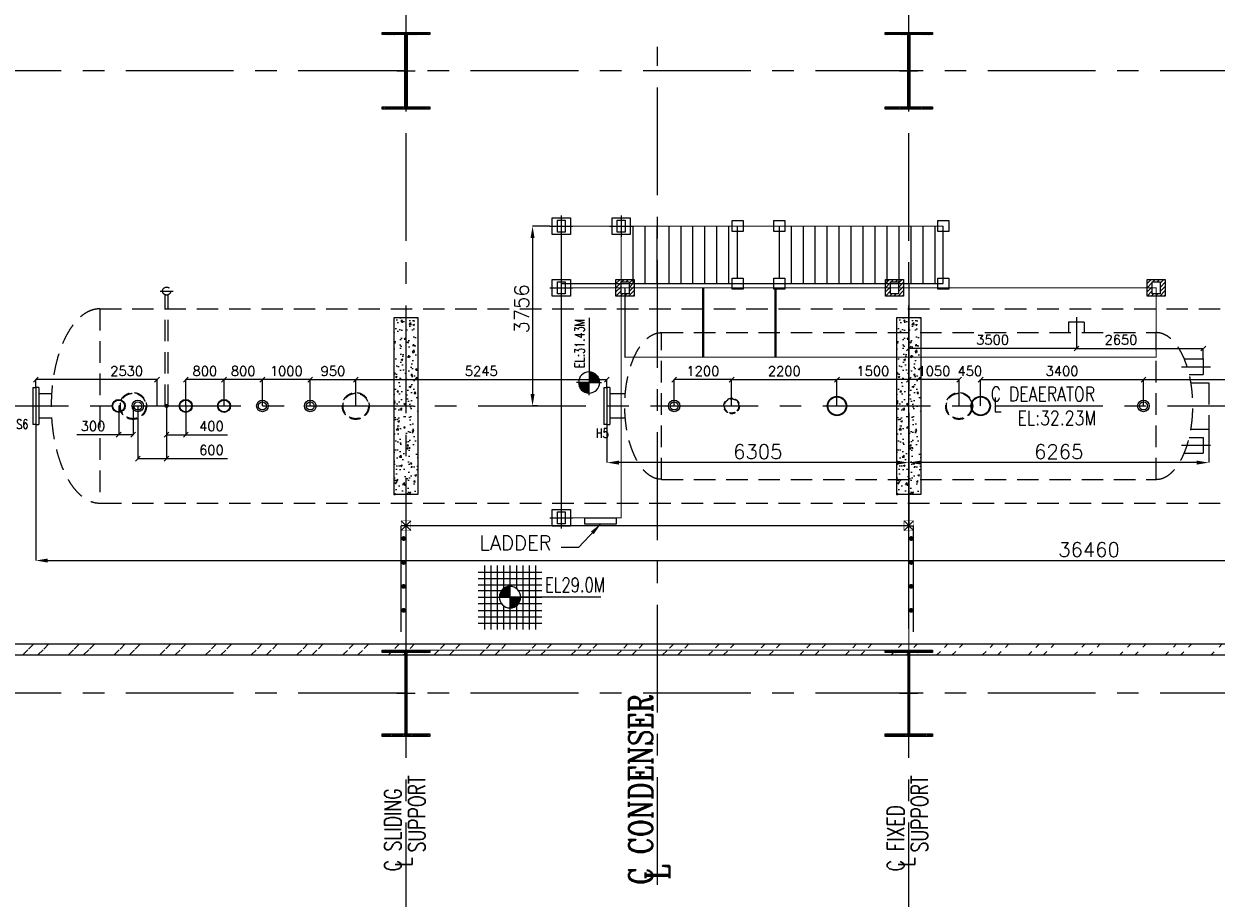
# Model space of a CAD drawing. Header units: inches. Extents: x 0 to 1544102, y -487208 to 23144100.
# Tile 40 of 256: x 97615 to 122515, y -196859 to -178601. Entities that reach past the tile are written whole.
import ezdxf

# ---------------------------------------------------------------- set-up
doc = ezdxf.new("R2010")
doc.units = ezdxf.units.IN
doc.header["$LTSCALE"] = 1800
doc.header["$MEASUREMENT"] = 0
for name, pattern in [('CENTER', [2, 1.25, -0.25, 0.25, -0.25]), ('DASHED', [0.75, 0.5, -0.25]), ('HIDDEN', [0.375, 0.25, -0.125]), ('HIDDEN2', [0.1875, 0.125, -0.0625])]:
    doc.linetypes.add(name, pattern=pattern)
doc.layers.get('0').update_dxf_attribs({"color": 253, "lineweight": 9})
for name, color, linetype, lineweight in [('CEN', 2, 'CENTER', 15), ('DIM', 4, 'Continuous', 18), ('EQUIP', 8, 'HIDDEN', 9)]:
    doc.layers.add(name, color=color, linetype=linetype, lineweight=lineweight)
for name, color, linetype in [('COL', 1, 'Continuous'), ('CONCRETE', 145, 'Continuous'), ('GRID', 251, 'CENTER'), ('STEEL', 231, 'Continuous'), ('TEXT', 3, 'Continuous'), ('WALL', 6, 'Continuous')]:
    doc.layers.add(name, color=color, linetype=linetype)
doc.styles.add('COMPLEX', font='complex')
doc.styles.add('ROMANC', font='ROMANC.SHX')
doc.styles.add('ROMANS', font='romans.shx')
doc.styles.add('SIMPLEX', font='SIMPLEX.SHX')
doc.styles.get("Standard").update_dxf_attribs({"font": 'arial.ttf'})
doc.dimstyles.new('HALF', dxfattribs={"dimtxt": 200, "dimasz": 100, "dimexe": 0, "dimexo": 0, "dimgap": 80, "dimtad": 1, "dimdec": 0, "dimzin": 0, "dimdsep": 46, "dimtxsty": 'ROMANS', "dimblk": 'OBLIQUE', "dimcen": 0, "dimclrd": 256, "dimclre": 9, "dimclrt": 256, "dimadec": 0, "dimazin": 0, "dimtfac": 0.09, "dimtdec": 0, "dimtix": 1, "dimtofl": 0, "dimtmove": 0, "dimatfit": 3, "dimldrblk": 'DOT', "dimfxl": 1, "dimtolj": 1, "dimtzin": 0, "dimarcsym": 0})
doc.dimstyles.new('STANDARD1', dxfattribs={"dimtxt": 300, "dimasz": 250, "dimexe": 0, "dimexo": 0, "dimgap": 80, "dimtad": 1, "dimdec": 0, "dimzin": 0, "dimdsep": 46, "dimtxsty": 'ROMANS', "dimcen": 0, "dimclrd": 4, "dimclre": 4, "dimclrt": 7, "dimadec": 0, "dimazin": 0, "dimtfac": 0.09, "dimtdec": 0, "dimtix": 1, "dimtofl": 0, "dimtmove": 0, "dimatfit": 3, "dimfxl": 1, "dimtolj": 1, "dimtzin": 0, "dimarcsym": 0})

# ---------------------------------------------------------------- blocks, each defined once
blk = doc.blocks.new('C-ROW COLUMN')
at = {"layer": 'COL'}
h = blk.add_hatch(dxfattribs=at)
h.set_pattern_fill('ANSI31', color=256, scale=200, style=0)
h.set_pattern_definition([(45, (-1315.907, -6.545), (-17.6776695, 17.6776695), [])])
h.paths.add_polyline_path([(77950, 120865), (76960, 120865), (76960, 120820), (77950, 120820)])
h.paths.add_polyline_path([(77478, 120820), (77433, 120820), (77433, 119310), (77478, 119310)])
h.paths.add_polyline_path([(77950, 119310), (76960, 119310), (76960, 119265), (77950, 119265)])
at = {"layer": 'CEN'}
for p, q in [((77455, 119265), (77455, 120865)), ((77264, 120065), (77647, 120065))]:
    blk.add_line(p, q, dxfattribs=at)
at = {"layer": 'COL'}
for points in [[(76960, 120865), (77950, 120865), (77950, 120820), (76960, 120820)], [(77433, 120820), (77478, 120820), (77478, 119310), (77433, 119310)], [(76960, 119310), (77950, 119310), (77950, 119265), (76960, 119265)]]:
    blk.add_lwpolyline(points, close=True, dxfattribs=at)
blk = doc.blocks.new('B-ROW COLUMN')
at = {"layer": 'COL'}
h = blk.add_hatch(dxfattribs=at)
h.set_pattern_fill('ANSI31', color=256, scale=200, style=0)
h.set_pattern_definition([(45, (155648.048, 63141.767), (-17.67767, 17.67767), [])])
h.paths.add_polyline_path([(171095, 85178), (172085, 85178), (172085, 85128), (171095, 85128)])
h.paths.add_polyline_path([(171574, 86878), (171606, 86878), (171606, 85178), (171574, 85178)])
h.paths.add_polyline_path([(171095, 86928), (172085, 86928), (172085, 86878), (171095, 86878)])
blk.add_line((171590, 85128), (171590, 86928))
at = {"layer": 'CEN'}
for p, q in [((171590, 85128), (171590, 86928)), ((171399, 86028), (171782, 86028))]:
    blk.add_line(p, q, dxfattribs=at)
at = {"layer": 'COL'}
for points in [[(171095, 86928), (172085, 86928), (172085, 86878), (171095, 86878)], [(171574, 86878), (171606, 86878), (171606, 85178), (171574, 85178)], [(171095, 85178), (172085, 85178), (172085, 85128), (171095, 85128)]]:
    blk.add_lwpolyline(points, close=True, dxfattribs=at)
blk = doc.blocks.new('LEVEL')
at = {"flags": 128}
for points in [[(-667, 524), (667, 524)], [(-533, 658), (-533, -676)], [(-400, 658), (-400, -676)], [(-267, 658), (-267, -676)], [(-267, 658), (-267, -676)], [(-133, 658), (-133, 181)], [(0, 658), (0, -676)], [(0, 658), (0, -676)], [(133, 658), (133, 181)], [(133, 658), (133, 181)], [(267, 658), (267, -676)], [(400, 658), (400, -676)], [(533, 658), (533, -676)], [(-667, 391), (667, 391)], [(-667, 258), (667, 258)], [(0, 0), (0, 264)], [(-667, 142), (-174, 142)], [(-667, 0), (667, 0)], [(-265, 0), (0, 0)], [(-225, 2), (0, 2)], [(-224, 25), (0, 25)], [(-220, 47), (0, 47)], [(-214, 70), (0, 70)], [(-205, 92), (0, 92)], [(-194, 115), (0, 115)], [(-178, 137), (0, 137)], [(-158, 160), (0, 160)], [(-132, 182), (0, 182)], [(-93, 205), (0, 205)], [(1900, 0), (0, 0)], [(0, 0), (0, -261)], [(174, 142), (667, 142)], [(-667, -133), (-181, -133)], [(-133, -181), (-133, -676)], [(225, -2), (0, -2)], [(224, -25), (0, -25)], [(220, -47), (0, -47)], [(214, -70), (0, -70)], [(205, -92), (0, -92)], [(194, -115), (0, -115)], [(178, -137), (0, -137)], [(158, -160), (0, -160)], [(132, -182), (0, -182)], [(93, -205), (0, -205)], [(133, -181), (133, -676)], [(133, -181), (133, -676)], [(181, -133), (667, -133)], [(-667, -276), (667, -276)], [(-667, -409), (667, -409)], [(-667, -542), (667, -542)]]:
    blk.add_lwpolyline(points, dxfattribs=at)
for points in [[(0, 225, 0.414246), (-225, 0)], [(-225, 0, 0.414221), (0, -225)], [(225, 0, 0.414258), (0, 225)], [(0, -225, 0.414246), (225, 0)]]:
    blk.add_lwpolyline(points, format="xyb", dxfattribs=at)
at = {"flags": 4}
blk.add_attdef('LEVEL', (839, 107), '', height=300, dxfattribs=at)
blk = doc.blocks.new('*X15')
at = {"color": 0}
for p, q in [((36092, 29275), (36330, 29275)), ((36102, 29300), (36330, 29300)), ((36115, 29325), (36330, 29325)), ((36132, 29350), (36330, 29350)), ((36154, 29375), (36330, 29375)), ((36183, 29400), (36330, 29400)), ((36226, 29425), (36330, 29425)), ((36080, 29200), (36330, 29200)), ((36081, 29225), (36330, 29225)), ((36085, 29250), (36330, 29250))]:
    blk.add_line(p, q, dxfattribs=at)
blk = doc.blocks.new('LL')
for p, q in [((-711, 0), (-711, 423)), ((-1136, 0), (-711, 0)), ((1493, 0), (-711, 0)), ((-711, 0), (-711, -418))]:
    blk.add_line(p, q)
for start, end in [(90, 180), (180, 270), (0, 90), (270, 0)]:
    blk.add_arc((-711, 0), 360, start, end)
at = {"xscale": 1.439999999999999, "yscale": 1.439999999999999, "zscale": 1.439999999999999}
blk.add_blockref('*X15', (-53026, -42044), dxfattribs=at)
at = {"xscale": 1.439999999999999, "yscale": 1.439999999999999, "zscale": 1.439999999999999, "rotation": 180}
blk.add_blockref('*X15', (51604, 42044), dxfattribs=at)
at = {"flags": 4}
blk.add_attdef('LEVEL', (-222, 154), '', height=432, dxfattribs=at)
blk = doc.blocks.new('*D307')
at = {"layer": 'DIM', "color": 4, "lineweight": -2, "transparency": 16777216}
for p, q in [((134326, -186469), (134326, -189809)), ((97866, -186969), (97866, -189809)), ((98116, -189809), (134076, -189809))]:
    blk.add_line(p, q, dxfattribs=at)
at = {"layer": 'DIM', "color": 4, "transparency": 16777216}
for points in [[(98116, -189767), (98116, -189851), (97866, -189809)], [(134076, -189767), (134076, -189851), (134326, -189809)]]:
    blk.add_solid(points, dxfattribs=at)
at = {"layer": 'DIM', "color": 7, "transparency": 16777216, "insert": (119860, -189579), "char_height": 300, "attachment_point": 5, "style": 'ROMANS'}
blk.add_mtext('\\A1;36460', dxfattribs=at)
blk = doc.blocks.new('*D525')
at = {"layer": 'DIM', "color": 4, "lineweight": -2, "transparency": 16777216}
for p, q in [((108599, -182825), (108239, -182825)), ((108239, -183075), (108239, -186331)), ((108339, -186581), (108239, -186581))]:
    blk.add_line(p, q, dxfattribs=at)
at = {"layer": 'DIM', "color": 4, "transparency": 16777216}
for points in [[(108197, -183075), (108281, -183075), (108239, -182825)], [(108197, -186331), (108281, -186331), (108239, -186581)]]:
    blk.add_solid(points, dxfattribs=at)
at = {"layer": 'DIM', "color": 7, "transparency": 16777216, "insert": (108009, -184553), "char_height": 300, "attachment_point": 5, "rotation": 90, "style": 'ROMANS'}
blk.add_mtext('\\A1;3756', dxfattribs=at)
blk = doc.blocks.new('*D526')
at = {"layer": 'DIM', "color": 4, "lineweight": -2, "transparency": 16777216}
for p, q in [((122361, -187064), (122361, -187764)), ((116096, -190917), (116096, -187764)), ((122111, -187764), (116346, -187764))]:
    blk.add_line(p, q, dxfattribs=at)
at = {"layer": 'DIM', "color": 4, "transparency": 16777216}
for points in [[(116346, -187722), (116346, -187805), (116096, -187764)], [(122111, -187722), (122111, -187805), (122361, -187764)]]:
    blk.add_solid(points, dxfattribs=at)
at = {"layer": 'DIM', "color": 7, "transparency": 16777216, "insert": (119228, -187534), "char_height": 300, "attachment_point": 5, "style": 'ROMANS'}
blk.add_mtext('\\A1;6265', dxfattribs=at)
blk = doc.blocks.new('*D527')
at = {"layer": 'DIM', "color": 4, "lineweight": -2, "transparency": 16777216}
for p, q in [((109791, -186969), (109791, -187764)), ((116096, -187064), (116096, -187764)), ((115846, -187764), (110041, -187764))]:
    blk.add_line(p, q, dxfattribs=at)
at = {"layer": 'DIM', "color": 4, "transparency": 16777216}
for points in [[(110041, -187722), (110041, -187805), (109791, -187764)], [(115846, -187722), (115846, -187805), (116096, -187764)]]:
    blk.add_solid(points, dxfattribs=at)
at = {"layer": 'DIM', "color": 7, "transparency": 16777216, "insert": (112943, -187534), "char_height": 300, "attachment_point": 5, "style": 'ROMANS'}
blk.add_mtext('\\A1;6305', dxfattribs=at)
blk = doc.blocks.new('_Oblique')
at = {"color": 0, "linetype": 'ByBlock', "lineweight": -2}
blk.add_line((-0.5, -0.5), (0.5, 0.5), dxfattribs=at)
blk = doc.blocks.new('*D528')
at = {"layer": 'DIM', "color": 9, "lineweight": -2, "transparency": 16777216}
for p, q in [((116096, -189501), (116096, -185379)), ((119596, -185252), (119596, -185379))]:
    blk.add_line(p, q, dxfattribs=at)
at = {"layer": 'DIM', "lineweight": -2, "transparency": 16777216}
blk.add_line((119596, -185379), (116096, -185379), dxfattribs=at)
at = {"layer": 'DIM', "lineweight": -2, "transparency": 16777216, "xscale": 100, "yscale": 100, "zscale": 100, "rotation": 180}
blk.add_blockref('_Oblique', (116096, -185379), dxfattribs=at)
at = {"layer": 'DIM', "lineweight": -2, "transparency": 16777216, "xscale": 100, "yscale": 100, "zscale": 100}
blk.add_blockref('_Oblique', (119596, -185379), dxfattribs=at)
at = {"layer": 'DIM', "transparency": 16777216, "insert": (117846, -185199), "char_height": 200, "attachment_point": 5, "style": 'ROMANS'}
blk.add_mtext('\\A1;3500', dxfattribs=at)
blk = doc.blocks.new('_Dot')
at = {"color": 0, "linetype": 'ByBlock', "lineweight": -2}
blk.add_line((-0.5, 0), (-1, 0), dxfattribs=at)
at = {"color": 0, "linetype": 'ByBlock', "const_width": 0.5}
blk.add_lwpolyline([(-0.25, 0, 1), (0.25, 0, 1)], format="xyb", close=True, dxfattribs=at)
blk = doc.blocks.new('*D311')
at = {"layer": 'DIM', "color": 9, "lineweight": -2, "transparency": 16777216}
for p, q in [((116096, -186131), (116096, -186031)), ((117146, -186581), (117146, -186031))]:
    blk.add_line(p, q, dxfattribs=at)
at = {"layer": 'DIM', "lineweight": -2, "transparency": 16777216}
blk.add_line((117146, -186031), (116096, -186031), dxfattribs=at)
at = {"layer": 'DIM', "lineweight": -2, "transparency": 16777216, "xscale": 100, "yscale": 100, "zscale": 100, "rotation": 180}
blk.add_blockref('_Oblique', (116096, -186031), dxfattribs=at)
at = {"layer": 'DIM', "lineweight": -2, "transparency": 16777216, "xscale": 100, "yscale": 100, "zscale": 100}
blk.add_blockref('_Oblique', (117146, -186031), dxfattribs=at)
at = {"layer": 'DIM', "transparency": 16777216, "insert": (116621, -185851), "char_height": 200, "attachment_point": 5, "style": 'ROMANS'}
blk.add_mtext('\\A1;1050', dxfattribs=at)
blk = doc.blocks.new('*D312')
at = {"layer": 'DIM', "color": 9, "lineweight": -2, "transparency": 16777216}
for p, q in [((112396, -186581), (112396, -186031)), ((114596, -186131), (114596, -186031))]:
    blk.add_line(p, q, dxfattribs=at)
at = {"layer": 'DIM', "lineweight": -2, "transparency": 16777216}
blk.add_line((112396, -186031), (114596, -186031), dxfattribs=at)
at = {"layer": 'DIM', "lineweight": -2, "transparency": 16777216, "xscale": 100, "yscale": 100, "zscale": 100, "rotation": 180}
blk.add_blockref('_Oblique', (112396, -186031), dxfattribs=at)
at = {"layer": 'DIM', "lineweight": -2, "transparency": 16777216, "xscale": 100, "yscale": 100, "zscale": 100}
blk.add_blockref('_Oblique', (114596, -186031), dxfattribs=at)
at = {"layer": 'DIM', "transparency": 16777216, "insert": (113496, -185851), "char_height": 200, "attachment_point": 5, "style": 'ROMANS'}
blk.add_mtext('\\A1;2200', dxfattribs=at)
blk = doc.blocks.new('*D314')
at = {"layer": 'DIM', "color": 9, "lineweight": -2, "transparency": 16777216}
for p, q in [((104546, -186581), (104546, -186031)), ((109791, -186194), (109791, -186031))]:
    blk.add_line(p, q, dxfattribs=at)
at = {"layer": 'DIM', "lineweight": -2, "transparency": 16777216}
blk.add_line((104546, -186031), (109791, -186031), dxfattribs=at)
at = {"layer": 'DIM', "lineweight": -2, "transparency": 16777216, "xscale": 100, "yscale": 100, "zscale": 100, "rotation": 180}
blk.add_blockref('_Oblique', (104546, -186031), dxfattribs=at)
at = {"layer": 'DIM', "lineweight": -2, "transparency": 16777216, "xscale": 100, "yscale": 100, "zscale": 100}
blk.add_blockref('_Oblique', (109791, -186031), dxfattribs=at)
at = {"layer": 'DIM', "transparency": 16777216, "insert": (107168, -185851), "char_height": 200, "attachment_point": 5, "style": 'ROMANS'}
blk.add_mtext('\\A1;5245', dxfattribs=at)
blk = doc.blocks.new('*D529')
at = {"layer": 'DIM', "color": 9, "lineweight": -2, "transparency": 16777216}
for p, q in [((103596, -186581), (103596, -186031)), ((104546, -186581), (104546, -186031))]:
    blk.add_line(p, q, dxfattribs=at)
at = {"layer": 'DIM', "lineweight": -2, "transparency": 16777216}
blk.add_line((103596, -186031), (104546, -186031), dxfattribs=at)
at = {"layer": 'DIM', "lineweight": -2, "transparency": 16777216, "xscale": 100, "yscale": 100, "zscale": 100, "rotation": 180}
blk.add_blockref('_Oblique', (103596, -186031), dxfattribs=at)
at = {"layer": 'DIM', "lineweight": -2, "transparency": 16777216, "xscale": 100, "yscale": 100, "zscale": 100}
blk.add_blockref('_Oblique', (104546, -186031), dxfattribs=at)
at = {"layer": 'DIM', "transparency": 16777216, "insert": (104071, -185851), "char_height": 200, "attachment_point": 5, "style": 'ROMANS'}
blk.add_mtext('\\A1;950', dxfattribs=at)
blk = doc.blocks.new('*D315')
at = {"layer": 'DIM', "color": 9, "lineweight": -2, "transparency": 16777216}
for p, q in [((99996, -186581), (99996, -187681)), ((100596, -186581), (100596, -187681))]:
    blk.add_line(p, q, dxfattribs=at)
at = {"layer": 'DIM', "lineweight": -2, "transparency": 16777216}
for p, q in [((99996, -187681), (100596, -187681)), ((100596, -187681), (101865, -187681))]:
    blk.add_line(p, q, dxfattribs=at)
at = {"layer": 'DIM', "lineweight": -2, "transparency": 16777216, "xscale": 100, "yscale": 100, "zscale": 100, "rotation": 180}
blk.add_blockref('_Oblique', (99996, -187681), dxfattribs=at)
at = {"layer": 'DIM', "lineweight": -2, "transparency": 16777216, "xscale": 100, "yscale": 100, "zscale": 100}
blk.add_blockref('_Oblique', (100596, -187681), dxfattribs=at)
at = {"layer": 'DIM', "transparency": 16777216, "insert": (101533, -187501), "char_height": 200, "attachment_point": 5, "style": 'ROMANS'}
blk.add_mtext('\\A1;600', dxfattribs=at)
blk = doc.blocks.new('*D530')
at = {"layer": 'DIM', "color": 9, "lineweight": -2, "transparency": 16777216}
for p, q in [((97866, -186194), (97866, -186031)), ((100396, -186581), (100396, -186031))]:
    blk.add_line(p, q, dxfattribs=at)
at = {"layer": 'DIM', "lineweight": -2, "transparency": 16777216}
blk.add_line((100396, -186031), (97866, -186031), dxfattribs=at)
at = {"layer": 'DIM', "lineweight": -2, "transparency": 16777216, "xscale": 100, "yscale": 100, "zscale": 100, "rotation": 180}
blk.add_blockref('_Oblique', (97866, -186031), dxfattribs=at)
at = {"layer": 'DIM', "lineweight": -2, "transparency": 16777216, "xscale": 100, "yscale": 100, "zscale": 100}
blk.add_blockref('_Oblique', (100396, -186031), dxfattribs=at)
at = {"layer": 'DIM', "transparency": 16777216, "insert": (99762, -185851), "char_height": 200, "attachment_point": 5, "style": 'ROMANS'}
blk.add_mtext('\\A1;2530', dxfattribs=at)
blk = doc.blocks.new('*D316')
at = {"layer": 'DIM', "lineweight": -2, "transparency": 16777216}
for p, q in [((117146, -186031), (117046, -186031)), ((117596, -186031), (117696, -186031))]:
    blk.add_line(p, q, dxfattribs=at)
at = {"layer": 'DIM', "color": 9, "lineweight": -2, "transparency": 16777216}
for p, q in [((117146, -186581), (117146, -186031)), ((117596, -186581), (117596, -186031))]:
    blk.add_line(p, q, dxfattribs=at)
at = {"layer": 'DIM', "lineweight": -2, "transparency": 16777216, "xscale": 100, "yscale": 100, "zscale": 100}
blk.add_blockref('_Oblique', (117146, -186031), dxfattribs=at)
at = {"layer": 'DIM', "lineweight": -2, "transparency": 16777216, "xscale": 100, "yscale": 100, "zscale": 100, "rotation": 180}
blk.add_blockref('_Oblique', (117596, -186031), dxfattribs=at)
at = {"layer": 'DIM', "transparency": 16777216, "insert": (117371, -185851), "char_height": 200, "attachment_point": 5, "style": 'ROMANS'}
blk.add_mtext('\\A1;450', dxfattribs=at)
blk = doc.blocks.new('*D317')
at = {"layer": 'DIM', "color": 9, "lineweight": -2, "transparency": 16777216}
for p, q in [((117596, -186581), (117596, -186031)), ((120996, -186581), (120996, -186031))]:
    blk.add_line(p, q, dxfattribs=at)
at = {"layer": 'DIM', "lineweight": -2, "transparency": 16777216}
blk.add_line((117596, -186031), (120996, -186031), dxfattribs=at)
at = {"layer": 'DIM', "lineweight": -2, "transparency": 16777216, "xscale": 100, "yscale": 100, "zscale": 100, "rotation": 180}
blk.add_blockref('_Oblique', (117596, -186031), dxfattribs=at)
at = {"layer": 'DIM', "lineweight": -2, "transparency": 16777216, "xscale": 100, "yscale": 100, "zscale": 100}
blk.add_blockref('_Oblique', (120996, -186031), dxfattribs=at)
at = {"layer": 'DIM', "transparency": 16777216, "insert": (119296, -185851), "char_height": 200, "attachment_point": 5, "style": 'ROMANS'}
blk.add_mtext('\\A1;3400', dxfattribs=at)
blk = doc.blocks.new('*D531')
at = {"layer": 'DIM', "color": 9, "lineweight": -2, "transparency": 16777216}
for p, q in [((119596, -185049), (119596, -185379)), ((122246, -185599), (122246, -185379))]:
    blk.add_line(p, q, dxfattribs=at)
at = {"layer": 'DIM', "lineweight": -2, "transparency": 16777216}
blk.add_line((119596, -185379), (122246, -185379), dxfattribs=at)
at = {"layer": 'DIM', "lineweight": -2, "transparency": 16777216, "xscale": 100, "yscale": 100, "zscale": 100, "rotation": 180}
blk.add_blockref('_Oblique', (119596, -185379), dxfattribs=at)
at = {"layer": 'DIM', "lineweight": -2, "transparency": 16777216, "xscale": 100, "yscale": 100, "zscale": 100}
blk.add_blockref('_Oblique', (122246, -185379), dxfattribs=at)
at = {"layer": 'DIM', "transparency": 16777216, "insert": (120527, -185199), "char_height": 200, "attachment_point": 5, "style": 'ROMANS'}
blk.add_mtext('\\A1;2650', dxfattribs=at)
blk = doc.blocks.new('*D318')
at = {"layer": 'DIM', "color": 9, "lineweight": -2, "transparency": 16777216}
for p, q in [((114596, -186581), (114596, -186031)), ((116096, -186131), (116096, -186031))]:
    blk.add_line(p, q, dxfattribs=at)
at = {"layer": 'DIM', "lineweight": -2, "transparency": 16777216}
blk.add_line((116096, -186031), (114596, -186031), dxfattribs=at)
at = {"layer": 'DIM', "lineweight": -2, "transparency": 16777216, "xscale": 100, "yscale": 100, "zscale": 100, "rotation": 180}
blk.add_blockref('_Oblique', (114596, -186031), dxfattribs=at)
at = {"layer": 'DIM', "lineweight": -2, "transparency": 16777216, "xscale": 100, "yscale": 100, "zscale": 100}
blk.add_blockref('_Oblique', (116096, -186031), dxfattribs=at)
at = {"layer": 'DIM', "transparency": 16777216, "insert": (115346, -185851), "char_height": 200, "attachment_point": 5, "style": 'ROMANS'}
blk.add_mtext('\\A1;1500', dxfattribs=at)
blk = doc.blocks.new('*D532')
at = {"layer": 'DIM', "color": 9, "lineweight": -2, "transparency": 16777216}
for p, q in [((111196, -186581), (111196, -186031)), ((112396, -186581), (112396, -186031))]:
    blk.add_line(p, q, dxfattribs=at)
at = {"layer": 'DIM', "lineweight": -2, "transparency": 16777216}
blk.add_line((112396, -186031), (111196, -186031), dxfattribs=at)
at = {"layer": 'DIM', "lineweight": -2, "transparency": 16777216, "xscale": 100, "yscale": 100, "zscale": 100, "rotation": 180}
blk.add_blockref('_Oblique', (111196, -186031), dxfattribs=at)
at = {"layer": 'DIM', "lineweight": -2, "transparency": 16777216, "xscale": 100, "yscale": 100, "zscale": 100}
blk.add_blockref('_Oblique', (112396, -186031), dxfattribs=at)
at = {"layer": 'DIM', "transparency": 16777216, "insert": (111796, -185851), "char_height": 200, "attachment_point": 5, "style": 'ROMANS'}
blk.add_mtext('\\A1;1200', dxfattribs=at)
blk = doc.blocks.new('*D319')
at = {"layer": 'DIM', "color": 9, "lineweight": -2, "transparency": 16777216}
for p, q in [((120996, -186581), (120996, -186031)), ((128596, -186581), (128596, -186031))]:
    blk.add_line(p, q, dxfattribs=at)
at = {"layer": 'DIM', "lineweight": -2, "transparency": 16777216}
blk.add_line((120996, -186031), (128596, -186031), dxfattribs=at)
at = {"layer": 'DIM', "lineweight": -2, "transparency": 16777216, "xscale": 100, "yscale": 100, "zscale": 100, "rotation": 180}
blk.add_blockref('_Oblique', (120996, -186031), dxfattribs=at)
at = {"layer": 'DIM', "lineweight": -2, "transparency": 16777216, "xscale": 100, "yscale": 100, "zscale": 100}
blk.add_blockref('_Oblique', (128596, -186031), dxfattribs=at)
at = {"layer": 'DIM', "transparency": 16777216, "insert": (124796, -185851), "char_height": 200, "attachment_point": 5, "style": 'ROMANS'}
blk.add_mtext('\\A1;7600', dxfattribs=at)
blk = doc.blocks.new('*D533')
at = {"layer": 'DIM', "color": 9, "lineweight": -2, "transparency": 16777216}
for p, q in [((102596, -186581), (102596, -186031)), ((103596, -186581), (103596, -186031))]:
    blk.add_line(p, q, dxfattribs=at)
at = {"layer": 'DIM', "lineweight": -2, "transparency": 16777216}
blk.add_line((103596, -186031), (102596, -186031), dxfattribs=at)
at = {"layer": 'DIM', "lineweight": -2, "transparency": 16777216, "xscale": 100, "yscale": 100, "zscale": 100, "rotation": 180}
blk.add_blockref('_Oblique', (102596, -186031), dxfattribs=at)
at = {"layer": 'DIM', "lineweight": -2, "transparency": 16777216, "xscale": 100, "yscale": 100, "zscale": 100}
blk.add_blockref('_Oblique', (103596, -186031), dxfattribs=at)
at = {"layer": 'DIM', "transparency": 16777216, "insert": (103096, -185851), "char_height": 200, "attachment_point": 5, "style": 'ROMANS'}
blk.add_mtext('\\A1;1000', dxfattribs=at)
blk = doc.blocks.new('*D324')
at = {"layer": 'DIM', "color": 9, "lineweight": -2, "transparency": 16777216}
for p, q in [((101796, -186581), (101796, -186031)), ((102596, -186581), (102596, -186031))]:
    blk.add_line(p, q, dxfattribs=at)
at = {"layer": 'DIM', "lineweight": -2, "transparency": 16777216}
blk.add_line((102596, -186031), (101796, -186031), dxfattribs=at)
at = {"layer": 'DIM', "lineweight": -2, "transparency": 16777216, "xscale": 100, "yscale": 100, "zscale": 100, "rotation": 180}
blk.add_blockref('_Oblique', (101796, -186031), dxfattribs=at)
at = {"layer": 'DIM', "lineweight": -2, "transparency": 16777216, "xscale": 100, "yscale": 100, "zscale": 100}
blk.add_blockref('_Oblique', (102596, -186031), dxfattribs=at)
at = {"layer": 'DIM', "transparency": 16777216, "insert": (102196, -185851), "char_height": 200, "attachment_point": 5, "style": 'ROMANS'}
blk.add_mtext('\\A1;800', dxfattribs=at)
blk = doc.blocks.new('*D325')
at = {"layer": 'DIM', "color": 9, "lineweight": -2, "transparency": 16777216}
for p, q in [((100996, -186581), (100996, -186031)), ((101796, -186581), (101796, -186031))]:
    blk.add_line(p, q, dxfattribs=at)
at = {"layer": 'DIM', "lineweight": -2, "transparency": 16777216}
blk.add_line((101796, -186031), (100996, -186031), dxfattribs=at)
at = {"layer": 'DIM', "lineweight": -2, "transparency": 16777216, "xscale": 100, "yscale": 100, "zscale": 100, "rotation": 180}
blk.add_blockref('_Oblique', (100996, -186031), dxfattribs=at)
at = {"layer": 'DIM', "lineweight": -2, "transparency": 16777216, "xscale": 100, "yscale": 100, "zscale": 100}
blk.add_blockref('_Oblique', (101796, -186031), dxfattribs=at)
at = {"layer": 'DIM', "transparency": 16777216, "insert": (101396, -185851), "char_height": 200, "attachment_point": 5, "style": 'ROMANS'}
blk.add_mtext('\\A1;800', dxfattribs=at)
blk = doc.blocks.new('*D326')
at = {"layer": 'DIM', "color": 9, "lineweight": -2, "transparency": 16777216}
for p, q in [((99596, -186581), (99596, -187181)), ((99896, -186581), (99896, -187181))]:
    blk.add_line(p, q, dxfattribs=at)
at = {"layer": 'DIM', "lineweight": -2, "transparency": 16777216}
for p, q in [((99596, -187181), (98722, -187181)), ((99896, -187181), (99596, -187181))]:
    blk.add_line(p, q, dxfattribs=at)
at = {"layer": 'DIM', "lineweight": -2, "transparency": 16777216, "xscale": 100, "yscale": 100, "zscale": 100, "rotation": 180}
blk.add_blockref('_Oblique', (99596, -187181), dxfattribs=at)
at = {"layer": 'DIM', "lineweight": -2, "transparency": 16777216, "xscale": 100, "yscale": 100, "zscale": 100}
blk.add_blockref('_Oblique', (99896, -187181), dxfattribs=at)
at = {"layer": 'DIM', "transparency": 16777216, "insert": (99059, -187001), "char_height": 200, "attachment_point": 5, "style": 'ROMANS'}
blk.add_mtext('\\A1;300', dxfattribs=at)
blk = doc.blocks.new('*D327')
at = {"layer": 'DIM', "color": 9, "lineweight": -2, "transparency": 16777216}
for p, q in [((100596, -186581), (100596, -187181)), ((100996, -186581), (100996, -187181))]:
    blk.add_line(p, q, dxfattribs=at)
at = {"layer": 'DIM', "lineweight": -2, "transparency": 16777216}
for p, q in [((100596, -187181), (100996, -187181)), ((100996, -187181), (101870, -187181))]:
    blk.add_line(p, q, dxfattribs=at)
at = {"layer": 'DIM', "lineweight": -2, "transparency": 16777216, "xscale": 100, "yscale": 100, "zscale": 100, "rotation": 180}
blk.add_blockref('_Oblique', (100596, -187181), dxfattribs=at)
at = {"layer": 'DIM', "lineweight": -2, "transparency": 16777216, "xscale": 100, "yscale": 100, "zscale": 100}
blk.add_blockref('_Oblique', (100996, -187181), dxfattribs=at)
at = {"layer": 'DIM', "transparency": 16777216, "insert": (101533, -187001), "char_height": 200, "attachment_point": 5, "style": 'ROMANS'}
blk.add_mtext('\\A1;400', dxfattribs=at)
blk = doc.blocks.new('DEAERATOR')
at = {"layer": 'WALL'}
h = blk.add_hatch(dxfattribs=at)
h.set_pattern_fill('ANSI31', color=8, scale=500, angle=180, style=0)
h.set_pattern_definition([(225, (-436743.775, -43527.626), (44.194174, -44.194174), [])])
h.paths.add_polyline_path([(-5735, 2643), (-6115, 2643), (-6115, 2293), (-5735, 2293)])
h.paths.add_polyline_path([(-5843, 2343), (-6007, 2343), (-6007, 2593), (-5843, 2593)], flags=16)
h = blk.add_hatch(dxfattribs=at)
h.set_pattern_fill('ANSI31', color=8, scale=500, angle=180, style=0)
h.set_pattern_definition([(225, (-431118.775, -43527.626), (44.194174, -44.194174), [])])
h.paths.add_polyline_path([(-110, 2643), (-490, 2643), (-490, 2293), (-110, 2293)])
h.paths.add_polyline_path([(-218, 2343), (-382, 2343), (-382, 2593), (-218, 2593)], flags=16)
h = blk.add_hatch(dxfattribs=at)
h.set_pattern_fill('ANSI31', color=8, scale=500, angle=180, style=0)
h.set_pattern_definition([(225, (-425653.775, -43527.626), (44.194174, -44.194174), [])])
h.paths.add_polyline_path([(5355, 2643), (4975, 2643), (4975, 2293), (5355, 2293)])
h.paths.add_polyline_path([(5247, 2343), (5083, 2343), (5083, 2593), (5247, 2593)], flags=16)
for p, q in [((3338, 1750), (3338, 1532)), ((3662, 1750), (3338, 1750)), ((3500, 1854), (3500, 1329)), ((3662, 1750), (3662, 1532))]:
    blk.add_line(p, q)
at = {"linetype": 'HIDDEN2'}
for centre, radius in [((-16200, 0), 280), ((-16200, 0), 266), ((-11550, 0), 280), ((-11550, 0), 266), ((1050, 0), 280), ((1050, 0), 266)]:
    blk.add_circle(centre, radius, dxfattribs=at)
for centre, radius in [((-16500, 0), 136), ((-16500, 0), 124), ((-16100, 0), 121), ((-16100, 0), 84), ((-15100, 0), 136), ((-15100, 0), 124), ((-14300, 0), 136), ((-14300, 0), 124), ((-13500, 0), 121), ((-13500, 0), 84), ((-12500, 0), 121), ((-12500, 0), 84), ((-4900, 0), 121), ((-4900, 0), 84), ((-1500, 0), 203), ((-1500, 0), 189), ((1500, 0), 203), ((1500, 0), 189), ((4900, 0), 121), ((4900, 0), 84)]:
    blk.add_circle(centre, radius)
at = {"linetype": 'HIDDEN2', "ltscale": 0.5}
for radius in [162, 149]:
    blk.add_circle((-3700, 0), radius, dxfattribs=at)
at = {"layer": 'CEN'}
for p, q in [((0, 2558), (0, -2511)), ((5693, 820), (6298, 820)), ((-23396, 0), (18548, 0)), ((5693, -820), (6298, -820))]:
    blk.add_line(p, q, dxfattribs=at)
at = {"layer": 'COL', "linetype": 'DASHED'}
for p, q in [((-7497, 3756), (-7017, 3756)), ((-7257, 3981), (-7257, 3531)), ((-6247, 3756), (-5767, 3756)), ((-6007, 3981), (-6007, 3531)), ((-7257, 2693), (-7257, 2243)), ((-7497, 2468), (-7017, 2468)), ((-7257, -2111), (-7257, -2561)), ((-7497, -2336), (-7017, -2336))]:
    blk.add_line(p, q, dxfattribs=at)
at = {"layer": 'COL'}
for p, q in [((-10400, -2400), (-10600, -2600)), ((-10600, -2400), (-10400, -2600)), ((100, -2400), (-100, -2600)), ((-100, -2400), (100, -2600))]:
    blk.add_line(p, q, dxfattribs=at)
at = {"layer": 'COL', "linetype": 'DASHED'}
for points in [[(-7067, 3581), (-7447, 3581), (-7447, 3931), (-7067, 3931)], [(-7175, 3631), (-7339, 3631), (-7339, 3881), (-7175, 3881)], [(-5817, 3581), (-6197, 3581), (-6197, 3931), (-5817, 3931)], [(-5925, 3631), (-6089, 3631), (-6089, 3881), (-5925, 3881)], [(-3462, 3641), (-3692, 3641), (-3692, 3871), (-3462, 3871)], [(-2587, 3641), (-2817, 3641), (-2817, 3871), (-2587, 3871)], [(835, 3641), (605, 3641), (605, 3871), (835, 3871)], [(-7067, 2293), (-7447, 2293), (-7447, 2643), (-7067, 2643)], [(-7175, 2343), (-7339, 2343), (-7339, 2593), (-7175, 2593)], [(-5735, 2293), (-6115, 2293), (-6115, 2643), (-5735, 2643)], [(-5843, 2343), (-6007, 2343), (-6007, 2593), (-5843, 2593)], [(-3462, 2441), (-3692, 2441), (-3692, 2671), (-3462, 2671)], [(-2587, 2441), (-2817, 2441), (-2817, 2671), (-2587, 2671)], [(-110, 2293), (-490, 2293), (-490, 2643), (-110, 2643)], [(-218, 2343), (-382, 2343), (-382, 2593), (-218, 2593)], [(835, 2441), (605, 2441), (605, 2671), (835, 2671)], [(5355, 2293), (4975, 2293), (4975, 2643), (5355, 2643)], [(5247, 2343), (5083, 2343), (5083, 2593), (5247, 2593)], [(-7067, -2511), (-7447, -2511), (-7447, -2161), (-7067, -2161)], [(-7175, -2461), (-7339, -2461), (-7339, -2211), (-7175, -2211)]]:
    blk.add_lwpolyline(points, close=True, dxfattribs=at)
at = {"layer": 'COL', "const_width": 10}
for points in [[(-10600, -2600), (-10400, -2600), (-10400, -2400), (-10600, -2400)], [(-100, -2600), (100, -2600), (100, -2400), (-100, -2400)]]:
    blk.add_lwpolyline(points, close=True, dxfattribs=at)
at = {"layer": 'EQUIP'}
for p, q in [((-15634, 2400), (-15366, 2400)), ((-15530, 0), (-15530, 2322)), ((-15470, 0), (-15470, 2322)), ((-16895, 2028), (16895, 2028)), ((-16895, 2028), (-16895, -2028)), ((-5165, 1532), (5165, 1532)), ((-5165, -1532), (-5165, 1532)), ((5165, -1532), (5165, 1532)), ((5165, -1532), (5165, 1532)), ((5753, 982), (6150, 982)), ((6150, 982), (6150, 658)), ((5857, 658), (6150, 658)), ((5892, 482), (6265, 482)), ((6265, 482), (6265, -482)), ((5892, -482), (6265, -482)), ((5857, -658), (6150, -658)), ((6150, -658), (6150, -982)), ((5753, -982), (6150, -982)), ((-5165, -1532), (5165, -1532)), ((-16895, -2028), (16895, -2028))]:
    blk.add_line(p, q, dxfattribs=at)
at = {"layer": 'EQUIP', "linetype": 'DASHED'}
for p, q in [((-18294, 388), (-18294, -388)), ((-18294, 388), (-18230, 388)), ((-18230, 388), (-18230, -388)), ((-18166, 388), (-18230, 388)), ((-18166, 388), (-18166, -388)), ((-17898, 254), (-18166, 254)), ((-6369, 388), (-6369, -388)), ((-6369, 388), (-6305, 388)), ((-6305, 388), (-6305, -388)), ((-6241, 388), (-6305, 388)), ((-6241, 388), (-6241, -388)), ((-5920, 254), (-6241, 254)), ((-18230, -388), (-18294, -388)), ((-18230, -388), (-18166, -388)), ((-17898, -254), (-18166, -254)), ((-6305, -388), (-6369, -388)), ((-6305, -388), (-6241, -388)), ((-5920, -254), (-6241, -254))]:
    blk.add_line(p, q, dxfattribs=at)
at = {"layer": 'EQUIP'}
for centre, radius in [((-15500, 2400), 84), ((-15500, 0), 30)]:
    blk.add_circle(centre, radius, dxfattribs=at)
for centre, major_axis in [((-16895, 0), (0, -2028)), ((5165, 0), (0, 1532))]:
    blk.add_ellipse(centre, major_axis=major_axis, ratio=0.5, start_param=3.141593, end_param=6.283185, dxfattribs=at)
at = {"layer": 'EQUIP', "extrusion": (0, 0, -1)}
blk.add_ellipse((-5165, 0), major_axis=(0, 1532), ratio=0.5, start_param=3.141593, end_param=6.283185, dxfattribs=at)
at = {"layer": 'STEEL'}
for p, q in [((-5757, 2556), (-5757, 3756)), ((-5507, 2556), (-5507, 3756)), ((-5257, 2556), (-5257, 3756)), ((-5007, 2556), (-5007, 3756)), ((-4757, 2556), (-4757, 3756)), ((-4507, 2556), (-4507, 3756)), ((-4257, 2556), (-4257, 3756)), ((-4007, 2556), (-4007, 3756)), ((-3757, 2556), (-3757, 3756)), ((-3577, 2671), (-3577, 3756)), ((-2702, 2671), (-2702, 3756)), ((-2452, 2556), (-2452, 3756)), ((-2202, 2556), (-2202, 3756)), ((-1952, 2556), (-1952, 3756)), ((-1702, 2556), (-1702, 3756)), ((-1452, 2556), (-1452, 3756)), ((-1202, 2556), (-1202, 3756)), ((-952, 2556), (-952, 3756)), ((-702, 2556), (-702, 3756)), ((-452, 2556), (-452, 3756)), ((-202, 2556), (-202, 3756)), ((48, 2556), (48, 3756)), ((298, 2556), (298, 3756)), ((548, 2556), (548, 3756)), ((720, 2556), (720, 3756)), ((-10600, -4720), (-10600, -2500)), ((-10500, -2500), (-10600, -2500)), ((0, -2500), (100, -2500)), ((100, -4720), (100, -2500))]:
    blk.add_line(p, q, dxfattribs=at)
at = {"layer": 'STEEL', "const_width": 25}
for points in [[(-6007, -2336), (-7257, -2336), (-7257, 3756), (-6007, 3756)], [(0, -5100), (-10500, -5100), (-10500, -2500), (0, -2500)]]:
    blk.add_lwpolyline(points, close=True, dxfattribs=at)
at = {"layer": 'STEEL'}
for points, const_width in [([(720, 3756), (-6007, 3756)], 25), ([(-7257, 2556), (720, 2556)], 25), ([(-4295, 2468), (-4295, 1018)], 50), ([(-2785, 2468), (-2785, 1018)], 50), ([(-5925, 2468), (-5925, 1018), (5165, 1018), (5165, 2468), (-7257, 2468)], 25)]:
    blk.add_lwpolyline(points, dxfattribs=dict(at, const_width=const_width))
blk.add_lwpolyline([(-6764, -2336), (-6108, -2336), (-6108, -2467), (-6764, -2467)], close=True, dxfattribs=at)
at = {"layer": 'STEEL', "const_width": 50}
for points in [[(-10575, -2768, 1), (-10525, -2768, 1)], [(75, -2768, -1), (25, -2768, -1)], [(-10575, -3268, 1), (-10525, -3268, 1)], [(75, -3268, -1), (25, -3268, -1)], [(-10575, -3768, 1), (-10525, -3768, 1)], [(75, -3768, -1), (25, -3768, -1)], [(-10575, -4268, 1), (-10525, -4268, 1)], [(75, -4268, -1), (25, -4268, -1)]]:
    blk.add_lwpolyline(points, format="xyb", close=True, dxfattribs=at)
at = {"layer": 'TEXT'}
for s, height, style, width, p in [('C DEAERATOR ', 300, 'COMPLEX', 0.8, (1709, 100)), ('L', 300, 'COMPLEX', 0.8, (1762, -125)), ('EL:32.23M', 300, 'SIMPLEX', 0.8, (2268, -400)), ('S6', 200, 'ROMANS', 0.75, (-18642, -479)), ('H5', 200, 'ROMANS', 0.75, (-6537, -668))]:
    blk.add_text(s, height=height, dxfattribs=dict(at, style=style, width=width)).set_placement(p)
at = {"layer": 'TEXT', "style": 'SIMPLEX'}
blk.add_text('LADDER', height=300, dxfattribs=at).set_placement((-8966, -3008))
at = {"layer": 'DIM'}
blk.add_leader([(-6436, -2467), (-6899, -2954), (-7261, -2954)], dimstyle='STANDARD1', dxfattribs=at)

msp = doc.modelspace()

# ---------------------------------------------------------------- hatches: boundary and pattern name
h = msp.add_hatch()
h.set_pattern_fill('ANSI32', color=256, scale=1800, style=0)
h.set_pattern_definition([(45, (-320647.8, -240592.44), (-477.2971, 477.2971), []), (45, (-320329.6, -240592.44), (-477.2971, 477.2971), [])])
edge = h.paths.add_edge_path()
edge.add_line((33279.99, -191551.1), (156717.49, -191551.1))
edge.add_line((33495.97, -191781.1), (156245.97, -191781.1))
at = {"layer": 'CONCRETE'}
h = msp.add_hatch(dxfattribs=at)
h.set_pattern_fill('AR-CONC', color=256, scale=50, style=0)
h.set_pattern_definition([(50, (13293.92, -237801.18), (358.6301, -31.3761), [37.5, -412.5]), (355, (13293.92, -237801.18), (-69.3757, 376.0961), [30, -330]), (100.4514, (13323.8, -237803.8), (289.2547, 344.7198), [31.8701, -350.571]), (46.1842, (13293.9, -237701.18), (533.6205, -82.7595), [56.25, -618.75]), (96.6356, (13338.4, -237708.07), (467.3314, 487.059), [47.8051, -525.8565]), (351.1842, (13293.9, -237701.2), (467.331, 487.0593), [45, -495]), (21, (13343.92, -237726.18), (298.4535, -201.30945), [37.5, -412.5]), (326, (13343.92, -237726.18), (121.6577, 362.575), [30, -330]), (71.4514, (13368.8, -237742.95), (420.1113, 161.2652), [31.8701, -350.571]), (37.5, (13293.92, -237801.18), (6.07993, 166.44693), [0, -326, 0, -335, 0, -331.25]), (7.5, (13293.92, -237801.18), (131.53477, 197.20586), [0, -191, 0, -318.5, 0, -126.25]), (327.5, (13182.42, -237801.18), (266.91122, -11.27744), [0, -125, 0, -390, 0, -517.5]), (317.5, (13132.42, -237801.18), (291.5931, 50.0525), [0, -162.5, 0, -259, 0, -367.5])])
h.paths.add_polyline_path([(105345.97, -184731.1), (105345.97, -186581.1), (105595.97, -186581.1), (105595.97, -184731.1)])
h.paths.add_polyline_path([(105345.97, -186581.1), (105345.97, -188431.1), (105595.97, -188431.1), (105595.97, -186581.1)])
h.paths.add_polyline_path([(105845.97, -186581.1), (105845.97, -184731.1), (105595.97, -184731.1), (105595.97, -186581.1)])
h.paths.add_polyline_path([(105845.97, -188431.1), (105845.97, -186581.1), (105595.97, -186581.1), (105595.97, -188431.1)])
h = msp.add_hatch(dxfattribs=at)
h.set_pattern_fill('AR-CONC', color=256, scale=50, style=0)
h.set_pattern_definition([(50, (23793.92, -237801.18), (358.6301, -31.3761), [37.5, -412.5]), (355, (23793.92, -237801.18), (-69.3757, 376.0961), [30, -330]), (100.4514, (23823.8, -237803.8), (289.2547, 344.7198), [31.8701, -350.571]), (46.1842, (23793.9, -237701.18), (533.6205, -82.7595), [56.25, -618.75]), (96.6356, (23838.4, -237708.07), (467.3314, 487.059), [47.8051, -525.8565]), (351.1842, (23793.9, -237701.2), (467.331, 487.0593), [45, -495]), (21, (23843.92, -237726.18), (298.4535, -201.30945), [37.5, -412.5]), (326, (23843.92, -237726.18), (121.6577, 362.575), [30, -330]), (71.4514, (23868.8, -237742.95), (420.1113, 161.2652), [31.8701, -350.571]), (37.5, (23793.92, -237801.18), (6.07993, 166.44693), [0, -326, 0, -335, 0, -331.25]), (7.5, (23793.92, -237801.18), (131.53477, 197.20586), [0, -191, 0, -318.5, 0, -126.25]), (327.5, (23682.42, -237801.18), (266.91122, -11.27744), [0, -125, 0, -390, 0, -517.5]), (317.5, (23632.42, -237801.18), (291.5931, 50.0525), [0, -162.5, 0, -259, 0, -367.5])])
h.paths.add_polyline_path([(115845.97, -184731.1), (115845.97, -186581.1), (116095.97, -186581.1), (116095.97, -184731.1)])
h.paths.add_polyline_path([(115845.97, -186581.1), (115845.97, -188431.1), (116095.97, -188431.1), (116095.97, -186581.1)])
h.paths.add_polyline_path([(116345.97, -186581.1), (116345.97, -184731.1), (116095.97, -184731.1), (116095.97, -186581.1)])
h.paths.add_polyline_path([(116345.97, -188431.1), (116345.97, -186581.1), (116095.97, -186581.1), (116095.97, -188431.1)])

# ---------------------------------------------------------------- linework, layer by layer
at = {"layer": 'CEN'}
msp.add_line((110845.97, -196581.1), (110845.97, -179081.1), dxfattribs=at)
at = {"layer": 'CONCRETE'}
for points in [[(105345.97, -184731.1), (105845.97, -184731.1), (105845.97, -188431.1), (105345.97, -188431.1)], [(115845.97, -184731.1), (116345.97, -184731.1), (116345.97, -188431.1), (115845.97, -188431.1)]]:
    msp.add_lwpolyline(points, close=True, dxfattribs=at)
at = {"layer": 'GRID'}
for p, q in [((105595.97, -204730.69), (105595.97, -176081.1)), ((116095.97, -204730.69), (116095.97, -176075.22)), ((278395.97, -179581.1), (19295.97, -179581.1)), ((278395.97, -192581.1), (19295.97, -192581.1))]:
    msp.add_line(p, q, dxfattribs=at)
at = {"layer": 'WALL'}
for p, q in [((33279.99, -191551.1), (156717.49, -191551.1)), ((33495.97, -191781.1), (156245.97, -191781.1))]:
    msp.add_line(p, q, dxfattribs=at)

# ---------------------------------------------------------------- block references
for name, p in [('C-ROW COLUMN', (28140.53, -299646.24)), ('C-ROW COLUMN', (38640.53, -299646.24)), ('DEAERATOR', (116095.97, -186581.1)), ('B-ROW COLUMN', (-65994.26, -278608.72)), ('B-ROW COLUMN', (-55494.26, -278608.72))]:
    msp.add_blockref(name, p)
at = {"layer": 'STEEL'}
ref = msp.add_blockref('LEVEL', (107767.38, -190573.49), dxfattribs=at)
ref.add_attrib('LEVEL', 'EL29.0M', (108494.89, -190466.42), dxfattribs={"layer": '0', "color": 3, "height": 300, "style": 'ROMANS', "width": 0.75, "flags": 4})
at = {"layer": 'TEXT'}
ref = msp.add_blockref('LL', (109419.71, -185654.27), dxfattribs=dict(at, xscale=0.6144000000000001, yscale=0.6144000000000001, zscale=0.6144000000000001, rotation=90))
ref.add_attrib('LEVEL', 'EL:31.43M', (109324.98, -185790.5), dxfattribs={"layer": '0', "height": 200, "rotation": 90, "style": 'ROMANS', "width": 0.75, "flags": 4})

# ---------------------------------------------------------------- texts
at = {"layer": 'TEXT', "style": 'ROMANC', "width": 0.8}
for s, p in [('C CONDENSER', (110745.97, -196581.1)), ('L', (111095.97, -196476.6))]:
    msp.add_text(s, height=500, rotation=90, dxfattribs=at).set_placement(p)
at = {"layer": 'TEXT', "color": 3, "style": 'ROMANS', "width": 0.75}
for s, p in [('SUPPORT', (105995.97, -195905.22)), ('SUPPORT', (116495.97, -195905.22)), ('C SLIDING', (105495.97, -196299.72)), ('C FIXED', (115995.97, -196299.72)), ('L', (105722.97, -196200.22)), ('L', (116222.97, -196200.22))]:
    msp.add_text(s, height=350, rotation=90, dxfattribs=at).set_placement(p)

# ---------------------------------------------------------------- dimensions: what is measured, and where the dimension line sits
at = {"layer": 'DIM'}
dim = msp.add_linear_dim(base=(108238.97, -186581.1), p1=(108598.97, -182825.1), p2=(108338.97, -186581.1), angle=90, dimstyle='STANDARD1', dxfattribs=at)
dim.commit()
dim.dimension.update_dxf_attribs({"geometry": '*D525', "text_midpoint": (108238.97, -184553.1), "dimtype": 160})
for base, p1, p2, dimstyle, picture, middle in [((116095.97, -185379.1), (119595.97, -185251.98), (116095.97, -189500.74), 'HALF', '*D528', (117845.97, -185199.1)), ((100995.97, -186031.1), (101795.97, -186581.1), (100995.97, -186581.1), 'HALF', '*D325', (101395.97, -185851.1)), ((101795.97, -186031.1), (102595.97, -186581.1), (101795.97, -186581.1), 'HALF', '*D324', (102195.97, -185851.1)), ((102595.97, -186031.1), (103595.97, -186581.1), (102595.97, -186581.1), 'HALF', '*D533', (103095.97, -185851.1)), ((104545.97, -186031.1), (103595.97, -186581.1), (104545.97, -186581.1), 'HALF', '*D529', (104070.97, -185851.1)), ((111195.97, -186031.1), (112395.97, -186581.1), (111195.97, -186581.1), 'HALF', '*D532', (111795.97, -185851.1)), ((114595.97, -186031.1), (112395.97, -186581.1), (114595.97, -186131.1), 'HALF', '*D312', (113495.97, -185851.1)), ((114595.97, -186031.1), (116095.97, -186131.1), (114595.97, -186581.1), 'HALF', '*D318', (115345.97, -185851.1)), ((116095.97, -186031.1), (117145.97, -186581.1), (116095.97, -186131.1), 'HALF', '*D311', (116620.97, -185851.1)), ((117595.97, -186031.1), (117145.97, -186581.1), (117595.97, -186581.1), 'HALF', '*D316', (117370.97, -185851.1)), ((120995.97, -186031.1), (117595.97, -186581.1), (120995.97, -186581.1), 'HALF', '*D317', (119295.97, -185851.1)), ((128595.97, -186031.1), (120995.97, -186581.1), (128595.97, -186581.1), 'HALF', '*D319', (124795.97, -185851.1)), ((109790.97, -187763.6), (116095.97, -187063.6), (109790.97, -186968.6), 'STANDARD1', '*D527', (112943.47, -187533.6)), ((116095.97, -187763.6), (122360.97, -187063.6), (116095.97, -190917.2), 'STANDARD1', '*D526', (119228.47, -187533.6))]:
    dim = msp.add_linear_dim(base=base, p1=p1, p2=p2, dimstyle=dimstyle, dxfattribs=at)
    dim.commit()
    dim.dimension.update_dxf_attribs({"geometry": picture, "text_midpoint": middle})
for base, p1, p2, dimstyle, picture, middle in [((122245.97, -185379.1), (119595.97, -185049.1), (122245.97, -185599.1), 'HALF', '*D531', (120526.58, -185379.1)), ((97865.97, -186031.1), (100395.97, -186581.1), (97865.97, -186193.6), 'HALF', '*D530', (99762.36, -186031.1)), ((109790.97, -186031.1), (104545.97, -186581.1), (109790.97, -186193.6), 'HALF', '*D314', (107168.47, -186031.1)), ((134325.97, -189809.1), (97865.97, -186968.6), (134325.97, -186468.6), 'STANDARD1', '*D307', (119859.54, -189809.1)), ((99595.97, -187181.1), (99895.97, -186581.1), (99595.97, -186581.1), 'HALF', '*D326', (99058.82, -187181.1)), ((99995.97, -187681.1), (100595.97, -186581.1), (99995.97, -186581.1), 'HALF', '*D315', (101533.11, -187681.1)), ((100995.97, -187181.1), (100595.97, -186581.1), (100995.97, -186581.1), 'HALF', '*D327', (101533.11, -187181.1))]:
    dim = msp.add_linear_dim(base=base, p1=p1, p2=p2, dimstyle=dimstyle, dxfattribs=at)
    dim.commit()
    dim.dimension.update_dxf_attribs({"geometry": picture, "text_midpoint": middle, "dimtype": 160})

doc.saveas('drawing.dxf')
